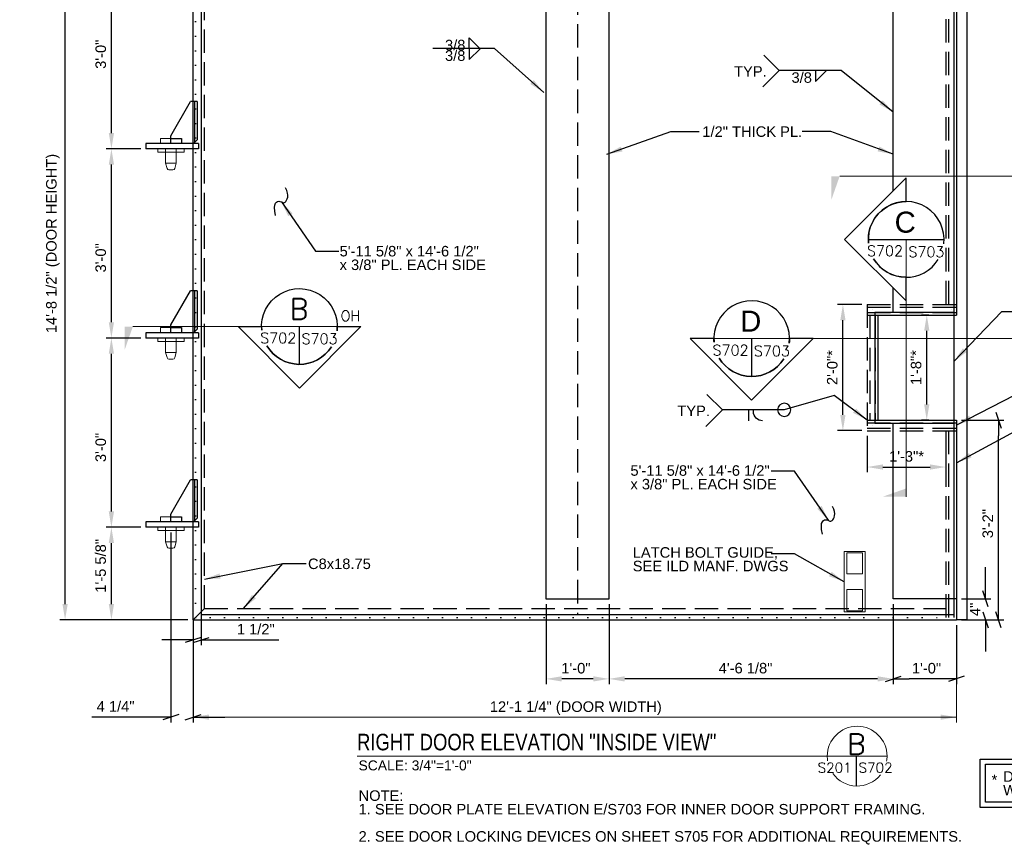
# Model space of a CAD drawing. Header units: inches. Extents: x 550 to 1010, y -290 to 19.
# Tile 1 of 5: x 550 to 737, y -288 to -131. Entities that reach past the tile are written whole.
import ezdxf
from ezdxf.enums import TextEntityAlignment as Align

# ---------------------------------------------------------------- set-up
doc = ezdxf.new("R2010")
doc.units = ezdxf.units.IN
doc.header["$LTSCALE"] = 10
doc.header["$MEASUREMENT"] = 0
doc.linetypes.add('DGN Style 1', pattern=[0.267013, 0.000444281, -0.266568])
doc.linetypes.add('DGN Style 3', pattern=[0.621993, 0.444281, -0.177712])
for name, color, linetype, lineweight in [('G-ANN-TTLB', 7, 'Continuous', 0), ('G-ANNO-DIM', 1, 'Continuous', 0), ('G-ANNO-TEXT', 7, 'Continuous', 30), ('S-FSTN-MISC', 12, 'Continuous', 13), ('S-STIF-TRAN', 3, 'Continuous', 30), ('S-WALL-SHEA', 98, 'Continuous', 30)]:
    doc.layers.add(name, color=color, linetype=linetype, lineweight=lineweight)
doc.styles.add("1 1 2 1'-0", font='arial.ttf', dxfattribs={"height": 1})
doc.styles.add("3 4 1'-0", font='arial.ttf', dxfattribs={"height": 2})
doc.styles.get("Standard").update_dxf_attribs({"font": 'txt.shx'})
doc.styles.add('SUBTITLE 4.7625', font='romans.shx', dxfattribs={"width": 0.8, "height": 187.5})
doc.styles.add('TITLE20', font='simplex.shx', dxfattribs={"height": 5000})
doc.dimstyles.new("3 4 1'-0", dxfattribs={"dimtxt": 2, "dimasz": 3, "dimexe": 1, "dimexo": 1, "dimgap": 1, "dimtad": 1, "dimdec": 4, "dimzin": 15, "dimdsep": 46, "dimlunit": 4, "dimtxsty": "3 4 1'-0", "dimblk": '_Oblique_0.3', "dimcen": 0.09, "dimadec": 4, "dimazin": 3, "dimtfac": 1, "dimtdec": 4, "dimtofl": 0, "dimtmove": 0, "dimatfit": 3, "dimfxl": 1, "dimfrac": 2, "dimtolj": 1, "dimtzin": 15, "dimarcsym": 0})

# ---------------------------------------------------------------- blocks, each defined once
blk = doc.blocks.new('*D17')
at = {"layer": 'Defpoints', "color": 0, "lineweight": 0, "transparency": 16777216}
for p in [(650.08, -240.95), (662.08, -240.95), (650.08, -256.18)]:
    blk.add_point(p, dxfattribs=at)
at = {"layer": 'G-ANNO-DIM', "color": 0, "lineweight": -2, "transparency": 16777216}
for p, q in [((650.08, -241.95), (650.08, -257.18)), ((662.08, -241.95), (662.08, -257.18)), ((659.08, -256.18), (653.08, -256.18))]:
    blk.add_line(p, q, dxfattribs=at)
at = {"layer": 'G-ANNO-DIM', "color": 0, "lineweight": 0, "transparency": 16777216}
for points in [[(653.08, -255.68), (653.08, -256.68), (650.08, -256.18)], [(659.08, -255.68), (659.08, -256.68), (662.08, -256.18)]]:
    blk.add_solid(points, dxfattribs=at)
at = {"layer": 'G-ANNO-DIM', "color": 0, "transparency": 16777216, "insert": (655.77, -254.16), "char_height": 2, "attachment_point": 5, "style": "3 4 1'-0"}
blk.add_mtext('\\A1;1\'-0"', dxfattribs=at)
blk = doc.blocks.new('*D18')
at = {"layer": 'Defpoints', "color": 0, "lineweight": 0, "transparency": 16777216}
for p in [(662.08, -240.95), (716.18, -240.95), (662.08, -256.18)]:
    blk.add_point(p, dxfattribs=at)
at = {"layer": 'G-ANNO-DIM', "color": 0, "lineweight": -2, "transparency": 16777216}
for p, q in [((662.08, -241.95), (662.08, -257.18)), ((716.18, -241.95), (716.18, -257.18)), ((713.18, -256.18), (665.08, -256.18))]:
    blk.add_line(p, q, dxfattribs=at)
at = {"layer": 'G-ANNO-DIM', "color": 0, "lineweight": 0, "transparency": 16777216}
for points in [[(665.08, -255.68), (665.08, -256.68), (662.08, -256.18)], [(713.18, -255.68), (713.18, -256.68), (716.18, -256.18)]]:
    blk.add_solid(points, dxfattribs=at)
at = {"layer": 'G-ANNO-DIM', "color": 0, "transparency": 16777216, "insert": (688.06, -254.15), "char_height": 2, "attachment_point": 5, "style": "3 4 1'-0"}
blk.add_mtext('\\A1;4\'-6 1/8"', dxfattribs=at)
blk = doc.blocks.new('_Oblique_0.3')
at = {"color": 0, "linetype": 'ByBlock', "lineweight": -2}
for p, q in [((0, 0), (-1, 0)), ((0.5, 0.167), (-0.5, -0.167))]:
    blk.add_line(p, q, dxfattribs=at)
blk = doc.blocks.new('*D19')
at = {"layer": 'Defpoints', "color": 0, "lineweight": 0, "transparency": 16777216}
for p in [(716.18, -240.95), (728.18, -244.95), (716.18, -256.18)]:
    blk.add_point(p, dxfattribs=at)
at = {"layer": 'G-ANNO-DIM', "color": 0, "lineweight": -2, "transparency": 16777216}
for p, q in [((716.18, -241.95), (716.18, -257.18)), ((728.18, -245.95), (728.18, -257.18)), ((725.18, -256.18), (719.18, -256.18))]:
    blk.add_line(p, q, dxfattribs=at)
at = {"layer": 'G-ANNO-DIM', "color": 0, "lineweight": -2, "transparency": 16777216, "xscale": 3, "yscale": 3, "zscale": 3, "rotation": 180}
blk.add_blockref('_Oblique_0.3', (716.18, -256.18), dxfattribs=at)
at = {"layer": 'G-ANNO-DIM', "color": 0, "lineweight": -2, "transparency": 16777216, "xscale": 3, "yscale": 3, "zscale": 3}
blk.add_blockref('_Oblique_0.3', (728.18, -256.18), dxfattribs=at)
at = {"layer": 'G-ANNO-DIM', "color": 0, "transparency": 16777216, "insert": (722.5, -254.16), "char_height": 2, "attachment_point": 5, "style": "3 4 1'-0"}
blk.add_mtext('\\A1;1\'-0"', dxfattribs=at)
blk = doc.blocks.new('*D23')
at = {"layer": 'Defpoints', "color": 0, "lineweight": 0, "transparency": 16777216}
for p in [(567.36, -227.33), (573.93, -227.33), (582.31, -244.95)]:
    blk.add_point(p, dxfattribs=at)
at = {"layer": 'G-ANNO-DIM', "color": 0, "lineweight": -2, "transparency": 16777216}
for p, q in [((572.93, -227.33), (566.36, -227.33)), ((567.36, -241.95), (567.36, -230.33)), ((581.31, -244.95), (566.36, -244.95))]:
    blk.add_line(p, q, dxfattribs=at)
at = {"layer": 'G-ANNO-DIM', "color": 0, "lineweight": 0, "transparency": 16777216}
for points in [[(566.86, -230.33), (567.86, -230.33), (567.36, -227.33)], [(566.86, -241.95), (567.86, -241.95), (567.36, -244.95)]]:
    blk.add_solid(points, dxfattribs=at)
at = {"layer": 'G-ANNO-DIM', "color": 0, "transparency": 16777216, "insert": (565.32, -234.67), "char_height": 2, "attachment_point": 5, "rotation": 90, "style": "3 4 1'-0"}
blk.add_mtext('\\A1;1\'-5 5/8"', dxfattribs=at)
blk = doc.blocks.new('*D24')
at = {"layer": 'Defpoints', "color": 0, "lineweight": 0, "transparency": 16777216}
for p in [(567.36, -191.33), (573.93, -191.33), (573.93, -227.33)]:
    blk.add_point(p, dxfattribs=at)
at = {"layer": 'G-ANNO-DIM', "color": 0, "lineweight": -2, "transparency": 16777216}
for p, q in [((572.93, -191.33), (566.36, -191.33)), ((567.36, -224.33), (567.36, -194.33)), ((572.93, -227.33), (566.36, -227.33))]:
    blk.add_line(p, q, dxfattribs=at)
at = {"layer": 'G-ANNO-DIM', "color": 0, "lineweight": 0, "transparency": 16777216}
for points in [[(566.86, -194.33), (567.86, -194.33), (567.36, -191.33)], [(566.86, -224.33), (567.86, -224.33), (567.36, -227.33)]]:
    blk.add_solid(points, dxfattribs=at)
at = {"layer": 'G-ANNO-DIM', "color": 0, "transparency": 16777216, "insert": (565.34, -212.15), "char_height": 2, "attachment_point": 5, "rotation": 90, "style": "3 4 1'-0"}
blk.add_mtext('\\A1;3\'-0"', dxfattribs=at)
blk = doc.blocks.new('*D25')
at = {"layer": 'Defpoints', "color": 0, "lineweight": 0, "transparency": 16777216}
for p in [(567.36, -155.33), (573.93, -155.33), (573.93, -191.33)]:
    blk.add_point(p, dxfattribs=at)
at = {"layer": 'G-ANNO-DIM', "color": 0, "lineweight": -2, "transparency": 16777216}
for p, q in [((572.93, -155.33), (566.36, -155.33)), ((567.36, -188.33), (567.36, -158.33)), ((572.93, -191.33), (566.36, -191.33))]:
    blk.add_line(p, q, dxfattribs=at)
at = {"layer": 'G-ANNO-DIM', "color": 0, "lineweight": 0, "transparency": 16777216}
for points in [[(566.86, -158.33), (567.86, -158.33), (567.36, -155.33)], [(566.86, -188.33), (567.86, -188.33), (567.36, -191.33)]]:
    blk.add_solid(points, dxfattribs=at)
at = {"layer": 'G-ANNO-DIM', "color": 0, "transparency": 16777216, "insert": (565.34, -176.07), "char_height": 2, "attachment_point": 5, "rotation": 90, "style": "3 4 1'-0"}
blk.add_mtext('\\A1;3\'-0"', dxfattribs=at)
blk = doc.blocks.new('*D26')
at = {"layer": 'Defpoints', "color": 0, "lineweight": 0, "transparency": 16777216}
for p in [(728.18, -240.95), (733.75, -240.95), (728.18, -244.95)]:
    blk.add_point(p, dxfattribs=at)
at = {"layer": 'G-ANNO-DIM', "color": 0, "lineweight": -2, "transparency": 16777216}
for p, q in [((733.75, -237.95), (733.75, -234.95)), ((729.18, -240.95), (734.75, -240.95)), ((729.18, -244.95), (734.75, -244.95)), ((733.75, -247.95), (733.75, -250.95))]:
    blk.add_line(p, q, dxfattribs=at)
at = {"layer": 'G-ANNO-DIM', "color": 0, "lineweight": -2, "transparency": 16777216, "xscale": 3, "yscale": 3, "zscale": 3}
for p, rotation in [((733.75, -240.95), 270), ((733.75, -244.95), 90)]:
    blk.add_blockref('_Oblique_0.3', p, dxfattribs=dict(at, rotation=rotation))
at = {"layer": 'G-ANNO-DIM', "color": 0, "transparency": 16777216, "insert": (731.75, -242.95), "char_height": 2, "attachment_point": 5, "rotation": 90, "style": "3 4 1'-0"}
blk.add_mtext('\\A1;4"', dxfattribs=at)
blk = doc.blocks.new('*D27')
at = {"layer": 'Defpoints', "color": 0, "lineweight": 0, "transparency": 16777216}
for p in [(558.54, -68.45), (582.93, -68.45), (582.93, -244.95)]:
    blk.add_point(p, dxfattribs=at)
at = {"layer": 'G-ANNO-DIM', "color": 0, "lineweight": -2, "transparency": 16777216}
for p, q in [((581.93, -68.45), (557.54, -68.45)), ((558.54, -241.95), (558.54, -71.45)), ((581.93, -244.95), (557.54, -244.95))]:
    blk.add_line(p, q, dxfattribs=at)
at = {"layer": 'G-ANNO-DIM', "color": 0, "lineweight": 0, "transparency": 16777216}
for points in [[(558.04, -71.45), (559.04, -71.45), (558.54, -68.45)], [(558.04, -241.95), (559.04, -241.95), (558.54, -244.95)]]:
    blk.add_solid(points, dxfattribs=at)
at = {"layer": 'G-ANNO-DIM', "color": 0, "transparency": 16777216, "insert": (556.23, -173.34), "char_height": 2, "attachment_point": 5, "rotation": 90, "style": "3 4 1'-0"}
blk.add_mtext('\\A1;14\'-8 1/2" (DOOR HEIGHT)', dxfattribs=at)
blk = doc.blocks.new('all_around')
at = {"layer": 'G-ANNO-TEXT'}
blk.add_circle((0, 0), 0.0625, dxfattribs=at)
blk = doc.blocks.new('*D29')
at = {"layer": 'Defpoints', "color": 0, "lineweight": 0, "transparency": 16777216}
for p in [(728.18, -206.95), (736.19, -206.95), (728.18, -244.95)]:
    blk.add_point(p, dxfattribs=at)
at = {"layer": 'G-ANNO-DIM', "color": 0, "lineweight": -2, "transparency": 16777216}
for p, q in [((729.18, -206.95), (737.19, -206.95)), ((736.19, -241.95), (736.19, -209.95)), ((729.18, -244.95), (737.19, -244.95))]:
    blk.add_line(p, q, dxfattribs=at)
at = {"layer": 'G-ANNO-DIM', "color": 0, "lineweight": -2, "transparency": 16777216, "xscale": 3, "yscale": 3, "zscale": 3}
for p, rotation in [((736.19, -206.95), 90), ((736.19, -244.95), 270)]:
    blk.add_blockref('_Oblique_0.3', p, dxfattribs=dict(at, rotation=rotation))
at = {"layer": 'G-ANNO-DIM', "color": 0, "transparency": 16777216, "insert": (734.17, -226.64), "char_height": 2, "attachment_point": 5, "rotation": 90, "style": "3 4 1'-0"}
blk.add_mtext('\\A1;3\'-2"', dxfattribs=at)
blk = doc.blocks.new('*D34')
at = {"layer": 'Defpoints', "color": 0, "lineweight": 0, "transparency": 16777216}
for p in [(567.36, -119.33), (573.93, -119.33), (573.93, -155.33)]:
    blk.add_point(p, dxfattribs=at)
at = {"layer": 'G-ANNO-DIM', "color": 0, "lineweight": -2, "transparency": 16777216}
for p, q in [((572.93, -119.33), (566.36, -119.33)), ((567.36, -152.33), (567.36, -122.33)), ((572.93, -155.33), (566.36, -155.33))]:
    blk.add_line(p, q, dxfattribs=at)
at = {"layer": 'G-ANNO-DIM', "color": 0, "lineweight": 0, "transparency": 16777216}
for points in [[(566.86, -122.33), (567.86, -122.33), (567.36, -119.33)], [(566.86, -152.33), (567.86, -152.33), (567.36, -155.33)]]:
    blk.add_solid(points, dxfattribs=at)
at = {"layer": 'G-ANNO-DIM', "color": 0, "transparency": 16777216, "insert": (565.34, -137.33), "char_height": 2, "attachment_point": 5, "rotation": 90, "style": "3 4 1'-0"}
blk.add_mtext('\\A1;3\'-0"', dxfattribs=at)
blk = doc.blocks.new('*D43')
at = {"layer": 'Defpoints', "color": 0, "lineweight": 0, "transparency": 16777216}
for p in [(578.68, -227.33), (582.93, -244.95), (578.68, -263.46)]:
    blk.add_point(p, dxfattribs=at)
at = {"layer": 'G-ANNO-DIM', "color": 0, "lineweight": -2, "transparency": 16777216}
for p, q in [((578.68, -228.33), (578.68, -264.46)), ((582.93, -245.95), (582.93, -264.46)), ((575.68, -263.46), (563.64, -263.46)), ((585.93, -263.46), (588.93, -263.46))]:
    blk.add_line(p, q, dxfattribs=at)
at = {"layer": 'G-ANNO-DIM', "color": 0, "lineweight": -2, "transparency": 16777216, "xscale": 3, "yscale": 3, "zscale": 3}
blk.add_blockref('_Oblique_0.3', (578.68, -263.46), dxfattribs=at)
at = {"layer": 'G-ANNO-DIM', "color": 0, "lineweight": -2, "transparency": 16777216, "xscale": 3, "yscale": 3, "zscale": 3, "rotation": 180}
blk.add_blockref('_Oblique_0.3', (582.93, -263.46), dxfattribs=at)
at = {"layer": 'G-ANNO-DIM', "color": 0, "transparency": 16777216, "insert": (568.16, -261.43), "char_height": 2, "attachment_point": 5, "style": "3 4 1'-0"}
blk.add_mtext('\\A1;4 1/4"', dxfattribs=at)
blk = doc.blocks.new('*D45')
at = {"layer": 'Defpoints', "color": 0, "lineweight": 0, "transparency": 16777216}
for p in [(584.45, -242.98), (582.93, -243.95), (584.45, -248.78)]:
    blk.add_point(p, dxfattribs=at)
at = {"layer": 'G-ANNO-DIM', "color": 0, "lineweight": -2, "transparency": 16777216}
for p, q in [((582.93, -244.95), (582.93, -249.78)), ((584.45, -243.98), (584.45, -249.78)), ((579.93, -248.78), (576.93, -248.78)), ((587.45, -248.78), (599.22, -248.78))]:
    blk.add_line(p, q, dxfattribs=at)
at = {"layer": 'G-ANNO-DIM', "color": 0, "lineweight": -2, "transparency": 16777216, "xscale": 3, "yscale": 3, "zscale": 3}
blk.add_blockref('_Oblique_0.3', (582.93, -248.78), dxfattribs=at)
at = {"layer": 'G-ANNO-DIM', "color": 0, "lineweight": -2, "transparency": 16777216, "xscale": 3, "yscale": 3, "zscale": 3, "rotation": 180}
blk.add_blockref('_Oblique_0.3', (584.45, -248.78), dxfattribs=at)
at = {"layer": 'G-ANNO-DIM', "color": 0, "transparency": 16777216, "insert": (594.84, -246.74), "char_height": 2, "attachment_point": 5, "style": "3 4 1'-0"}
blk.add_mtext('\\A1;1 1/2"', dxfattribs=at)
blk = doc.blocks.new('*D54')
at = {"layer": 'Defpoints', "color": 0, "lineweight": 0, "transparency": 16777216}
for p in [(706.59, -184.95), (711.21, -184.95), (711.21, -208.95)]:
    blk.add_point(p, dxfattribs=at)
at = {"layer": 'G-ANNO-DIM', "color": 0, "lineweight": -2, "transparency": 16777216}
for p, q in [((710.21, -184.95), (705.59, -184.95)), ((706.59, -205.95), (706.59, -187.95)), ((710.21, -208.95), (705.59, -208.95))]:
    blk.add_line(p, q, dxfattribs=at)
at = {"layer": 'G-ANNO-DIM', "color": 0, "lineweight": 0, "transparency": 16777216}
for points in [[(706.09, -187.95), (707.09, -187.95), (706.59, -184.95)], [(706.09, -205.95), (707.09, -205.95), (706.59, -208.95)]]:
    blk.add_solid(points, dxfattribs=at)
at = {"layer": 'G-ANNO-DIM', "color": 0, "transparency": 16777216, "insert": (704.57, -196.95), "char_height": 2, "attachment_point": 5, "rotation": 90, "style": "3 4 1'-0"}
blk.add_mtext('\\A1;2\'-0"*', dxfattribs=at)
blk = doc.blocks.new('*D55')
at = {"layer": 'Defpoints', "color": 0, "lineweight": 0, "transparency": 16777216}
for p in [(722.55, -186.95), (723.93, -186.95), (723.93, -206.95)]:
    blk.add_point(p, dxfattribs=at)
at = {"layer": 'G-ANNO-DIM', "color": 0, "lineweight": -2, "transparency": 16777216}
for p, q in [((722.93, -186.95), (721.55, -186.95)), ((722.55, -203.95), (722.55, -189.95)), ((722.93, -206.95), (721.55, -206.95))]:
    blk.add_line(p, q, dxfattribs=at)
at = {"layer": 'G-ANNO-DIM', "color": 0, "lineweight": 0, "transparency": 16777216}
for points in [[(722.05, -189.95), (723.05, -189.95), (722.55, -186.95)], [(722.05, -203.95), (723.05, -203.95), (722.55, -206.95)]]:
    blk.add_solid(points, dxfattribs=at)
at = {"layer": 'G-ANNO-DIM', "color": 0, "transparency": 16777216, "insert": (720.53, -196.95), "char_height": 2, "attachment_point": 5, "rotation": 90, "style": "3 4 1'-0"}
blk.add_mtext('\\A1;1\'-8"*', dxfattribs=at)
blk = doc.blocks.new('*D56')
at = {"layer": 'Defpoints', "color": 0, "lineweight": 0, "transparency": 16777216}
for p in [(711.21, -208.95), (726.18, -208.95), (726.18, -215.87)]:
    blk.add_point(p, dxfattribs=at)
at = {"layer": 'G-ANNO-DIM', "color": 0, "lineweight": -2, "transparency": 16777216}
for p, q in [((711.21, -209.95), (711.21, -216.87)), ((726.18, -209.95), (726.18, -216.87)), ((714.21, -215.87), (723.18, -215.87))]:
    blk.add_line(p, q, dxfattribs=at)
at = {"layer": 'G-ANNO-DIM', "color": 0, "lineweight": 0, "transparency": 16777216}
for points in [[(714.21, -215.37), (714.21, -216.37), (711.21, -215.87)], [(723.18, -215.37), (723.18, -216.37), (726.18, -215.87)]]:
    blk.add_solid(points, dxfattribs=at)
at = {"layer": 'G-ANNO-DIM', "color": 0, "transparency": 16777216, "insert": (718.7, -213.85), "char_height": 2, "attachment_point": 5, "style": "3 4 1'-0"}
blk.add_mtext('\\A1;1\'-3"*', dxfattribs=at)

msp = doc.modelspace()

# ---------------------------------------------------------------- linework, layer by layer
at = {"layer": 'G-ANN-TTLB', "color": 7, "linetype": 'Continuous', "lineweight": 13}
msp.add_line((614.14097, -270.88618, -3.51967), (714.98741, -270.88618, -3.51967), dxfattribs=at)
at = {"layer": 'G-ANN-TTLB', "color": 7, "linetype": 'Continuous', "lineweight": 0}
for radius, start, end in [(5.68325, 0, 180), (5.68426, 180, 188.8691645), (5.68426, 350.56955, 0), (5.68426, 215.7518704, 321.0245309)]:
    msp.add_arc((709.30417, -270.88618, -3.51967), radius, start, end, dxfattribs=at)
at = {"layer": 'G-ANNO-DIM'}
for p, q in [((582.93367, -245.9527), (582.93367, -264.46127)), ((728.18367, -245.9527), (728.18367, -264.46127)), ((728.18367, -263.46127), (582.93367, -263.46127))]:
    msp.add_line(p, q, dxfattribs=at)
msp.add_solid([(585.93367, -263.96127), (582.93367, -263.46127), (585.93367, -262.96127)], dxfattribs=at)
at = {"layer": 'G-ANNO-DIM', "extrusion": (0, 0, -1)}
msp.add_solid([(-725.18367, -262.96127), (-728.18367, -263.46127), (-725.18367, -263.96127)], dxfattribs=at)
at = {"layer": 'G-ANNO-TEXT'}
for p, q in [((582.93367, -244.9527), (582.93367, -68.4527)), ((728.18367, -68.4527), (728.18367, -185.9527)), ((635.43189, -134.19643), (637.53937, -136.26508)), ((635.43189, -136.26135), (635.43189, -134.19643)), ((635.43189, -138.33374), (637.53937, -136.26508)), ((635.43189, -136.26882), (635.43189, -138.33374)), ((694.46046, -140.40593), (691.52745, -137.47291)), ((694.46046, -140.40593), (691.31831, -143.54808)), ((701.38266, -142.5033), (703.49013, -140.43464)), ((701.38266, -140.43837), (701.38266, -142.5033)), ((582.93367, -154.3277), (578.93367, -154.3277)), ((583.22656, -154.3277), (578.93367, -154.3277)), ((711.42888, -172.56135), (725.83885, -172.56135)), ((711.21117, -186.9527), (728.18367, -186.9527)), ((713.21117, -186.9527), (713.21117, -206.9527)), ((727.70117, -186.3902), (727.70117, -207.71296)), ((603.14876, -196.33416), (603.14876, -189.1299)), ((582.93367, -190.3277), (578.93367, -190.3277)), ((583.22656, -190.3277), (578.93367, -190.3277)), ((689.2323, -198.64505), (689.2323, -191.44079)), ((683.65135, -204.99428), (680.71834, -202.06127)), ((683.65135, -204.99428), (680.5092, -208.13643)), ((688.63337, -204.99428), (688.63337, -207.05921)), ((689.56463, -205.30921), (689.56463, -204.99428)), ((711.21117, -206.9527), (728.18367, -206.9527)), ((728.18367, -208.9527), (728.18367, -244.9527)), ((582.93367, -226.3277), (578.93367, -226.3277)), ((583.22656, -226.3277), (578.93367, -226.3277)), ((725.55867, -240.9527), (723.55867, -240.9527)), ((582.93367, -244.9527), (585.09367, -242.7927)), ((582.93367, -244.9527), (585.09367, -242.7927)), ((582.93367, -244.9527), (585.09367, -242.7927)), ((582.93367, -244.9527), (728.18367, -244.9527)), ((709.12908, -270.88618, 3.5197), (709.12908, -276.56774, 3.5197))]:
    msp.add_line(p, q, dxfattribs=at)
at = {"layer": 'G-ANNO-TEXT', "linetype": 'DGN Style 1'}
for q in [(583.37267, -68.8917), (726.18367, -244.5137)]:
    msp.add_line((583.37267, -244.5137), q, dxfattribs=at)
at = {"layer": 'G-ANNO-TEXT', "linetype": 'DGN Style 3'}
for p, q in [((726.18367, -68.4527), (726.18367, -184.9527)), ((726.68367, -68.4527), (726.68367, -184.9527)), ((727.68367, -68.4527), (727.68367, -184.9527)), ((585.09367, -242.7927), (585.09367, -70.6127)), ((656.07617, -69.4252), (656.07617, -243.9802)), ((711.21117, -184.9527), (711.21117, -208.9527)), ((711.21117, -184.9527), (728.18367, -184.9527)), ((711.21117, -185.4527), (728.18367, -185.4527)), ((711.21117, -186.4527), (728.18367, -186.4527)), ((711.71117, -186.9527), (711.71117, -206.9527)), ((712.71117, -186.9527), (712.71117, -206.9527)), ((711.21117, -207.4527), (728.18367, -207.4527)), ((711.21117, -208.4527), (728.18367, -208.4527)), ((711.21117, -208.9527), (728.18367, -208.9527)), ((726.18367, -208.9527), (726.18367, -244.9527)), ((726.68367, -208.9527), (726.68367, -244.9527)), ((727.68367, -208.9527), (727.68367, -244.9527)), ((585.09367, -242.7927), (726.18367, -242.7927))]:
    msp.add_line(p, q, dxfattribs=at)
at = {"layer": 'G-ANNO-TEXT', "color": 7, "linetype": 'Continuous', "lineweight": 0}
for p, q in [((805.92256, -160.53203), (705.97398, -160.53203)), ((718.63387, -172.56135), (718.63387, -221.53435)), ((610.35303, -189.1299), (571.45044, -189.1299)), ((682.02804, -191.44079), (792.68638, -191.44079))]:
    msp.add_line(p, q, dxfattribs=at)
at = {"layer": 'G-ANNO-TEXT', "flags": 128}
for points in [[(728.18367, -68.4527), (730.18367, -68.4527), (730.18367, -244.9527), (728.18367, -244.9527)], [(716.18367, -163.29932), (716.18367, -75.4527), (728.18367, -75.4527), (728.18367, -186.9527)], [(716.18367, -186.3902), (716.18367, -181.80163)], [(712.21117, -185.9527), (712.21117, -185.9527)], [(727.26367, -185.9527), (727.26367, -185.9527)], [(712.21117, -207.9527), (712.21117, -207.9527)], [(728.18367, -206.9527), (728.18367, -240.9527), (716.18367, -240.9527), (716.18367, -207.5152)], [(727.26367, -207.9527), (727.26367, -207.9527)]]:
    msp.add_lwpolyline(points, dxfattribs=at)
at = {"layer": 'G-ANNO-TEXT', "linetype": 'DGN Style 3', "flags": 128}
for points in [[(578.68367, -153.3277), (580.68367, -153.3277), (580.68367, -154.3277), (578.68367, -154.3277)], [(578.68367, -189.3277), (580.68367, -189.3277), (580.68367, -190.3277), (578.68367, -190.3277)], [(578.68367, -225.3277), (580.68367, -225.3277), (580.68367, -226.3277), (578.68367, -226.3277)]]:
    msp.add_lwpolyline(points, dxfattribs=at)
at = {"layer": 'G-ANNO-TEXT', "elevation": 0, "flags": 128}
for points in [[(718.63387, -165.35637), (718.63387, -160.85139), (706.92392, -172.55047), (718.63387, -184.24956), (718.63387, -179.76634, -0.264415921), (712.44225, -176.24588, -0.264415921)], [(711.4615, -173.24618, -0.442377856), (718.63387, -165.35637)]]:
    msp.add_lwpolyline(points, format="xyb", dxfattribs=at)
at = {"layer": 'G-ANNO-TEXT', "flags": 128}
for points in [[(610.35303, -189.1299), (614.85755, -189.1299), (603.15964, -200.83868), (591.46173, -189.1299), (595.9445, -189.1299, 0.0238051), (595.97712, -189.81473, 0.0238051)], [(610.30313, -189.97631, 0.029448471), (610.35303, -189.1299)], [(596.95799, -192.81443, 0.559874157), (609.24047, -192.97601)], [(682.02804, -191.44079), (677.52351, -191.44079), (689.22142, -203.14957), (700.91934, -191.44079), (696.43656, -191.44079, -0.029448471), (696.38667, -192.2872, -0.029448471)], [(682.06066, -192.12561, -0.0238051), (682.02804, -191.44079)], [(695.324, -195.2869, -0.559874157), (683.04153, -195.12531)]]:
    msp.add_lwpolyline(points, format="xyb", dxfattribs=at)
at = {"layer": 'G-ANNO-TEXT'}
for centre, radius, start, end in [((718.63387, -172.56135), 7.20499, 353.2535354, 185.4541497), ((718.63387, -172.56135), 7.20499, 210.7561873, 327.736563), ((689.2323, -191.44079), 7.20426, 353.2528576, 185.4546968), ((689.2323, -191.44079), 7.20426, 210.7595972, 327.7329456)]:
    msp.add_arc(centre, radius, start, end, dxfattribs=at)
at = {"layer": 'G-ANNO-TEXT', "extrusion": (0, 0, -1)}
for centre, radius, start, end in [((-603.14876, -189.1299), 7.20426, 354.5453032, 186.7471424), ((-603.14876, -189.1299), 7.20426, 212.2670544, 329.2404028), ((-691.31463, -205.30921), 1.75, 270, 0)]:
    msp.add_arc(centre, radius, start, end, dxfattribs=at)
at = {"layer": 'G-ANNO-TEXT'}
for points in [[(598.61396, -168.03592), (597.95263, -165.45902), (599.85187, -165.02155), (600.17726, -166.16475), (601.36309, -164.16115), (600.47868, -162.76435)], [(702.71601, -228.63144), (702.05468, -226.05455), (703.95393, -225.61707), (704.27931, -226.76028), (705.46514, -224.75667), (704.58073, -223.35988)]]:
    msp.add_open_spline(points, degree=3, dxfattribs=at)
at = {"layer": 'G-ANNO-TEXT', "color": 7, "linetype": 'Continuous', "lineweight": 13, "extrusion": (0, 0, -1)}
for points in [[(-704.38401, -160.53203), (-704.38401, -165.04824), (-705.97398, -160.53203)], [(-569.86048, -189.1299), (-569.86048, -193.64611), (-571.45044, -189.1299)]]:
    msp.add_solid(points, dxfattribs=at)
at = {"layer": 'G-ANNO-TEXT', "color": 7, "linetype": 'Continuous', "lineweight": 13}
msp.add_solid([(718.63387, -221.53435), (714.1172, -221.53435), (718.63387, -219.94423)], dxfattribs=at)
at = {"layer": 'G-ANNO-TEXT'}
for points in [[(662.07617, -75.4527), (650.07617, -75.4527), (650.07617, -240.9527), (662.07617, -240.9527)], [(732.69822, -271.4249), (773.0181, -271.4249), (773.0181, -280.63786), (732.69822, -280.63786)], [(733.69822, -272.4249), (772.0181, -272.4249), (772.0181, -279.63786), (733.69822, -279.63786)]]:
    msp.add_3dface(points, dxfattribs=at)
at = {"layer": 'S-FSTN-MISC'}
for p, q in [((579.68367, -155.3277), (579.68367, -158.0777)), ((577.68367, -158.0777), (579.68367, -158.0777)), ((577.68367, -158.0777), (577.94413, -159.04976)), ((579.68367, -158.0777), (579.4232, -159.04976)), ((578.30635, -159.3277), (579.06098, -159.3277)), ((579.68367, -191.3277), (579.68367, -194.0777)), ((577.68367, -194.0777), (579.68367, -194.0777)), ((577.68367, -194.0777), (577.94413, -195.04976)), ((579.68367, -194.0777), (579.4232, -195.04976)), ((578.30635, -195.3277), (579.06098, -195.3277)), ((579.68367, -227.3277), (579.68367, -230.0777)), ((577.68367, -230.0777), (579.68367, -230.0777)), ((577.68367, -230.0777), (577.94413, -231.04976)), ((579.68367, -230.0777), (579.4232, -231.04976)), ((578.30635, -231.3277), (579.06098, -231.3277))]:
    msp.add_line(p, q, dxfattribs=at)
at = {"layer": 'S-FSTN-MISC', "flags": 128}
for points in [[(578.68367, -153.3277), (576.68367, -153.3277), (576.68367, -154.3277), (578.68367, -154.3277)], [(579.68367, -155.3277), (577.68367, -155.3277), (577.68367, -158.0777)], [(578.68367, -189.3277), (576.68367, -189.3277), (576.68367, -190.3277), (578.68367, -190.3277)], [(579.68367, -191.3277), (577.68367, -191.3277), (577.68367, -194.0777)], [(578.68367, -225.3277), (576.68367, -225.3277), (576.68367, -226.3277), (578.68367, -226.3277)], [(579.68367, -227.3277), (577.68367, -227.3277), (577.68367, -230.0777)]]:
    msp.add_lwpolyline(points, dxfattribs=at)
at = {"layer": 'S-FSTN-MISC'}
for centre, start, end in [((578.30635, -158.9527), 195, 270), ((579.06098, -158.9527), 270, 345), ((578.30635, -194.9527), 195, 270), ((579.06098, -194.9527), 270, 345), ((578.30635, -230.9527), 195, 270), ((579.06098, -230.9527), 270, 345)]:
    msp.add_arc(centre, 0.375, start, end, dxfattribs=at)
for points in [[(576.18367, -155.3277), (581.18367, -155.3277), (581.18367, -155.9527), (576.18367, -155.9527)], [(576.18367, -191.3277), (581.18367, -191.3277), (581.18367, -191.9527), (576.18367, -191.9527)], [(576.18367, -227.3277), (581.18367, -227.3277), (581.18367, -227.9527), (576.18367, -227.9527)], [(706.80867, -231.9527), (710.80867, -231.9527), (710.80867, -243.4527), (706.80867, -243.4527)], [(707.30867, -232.2027), (710.30867, -232.2027), (710.30867, -236.2027), (707.30867, -236.2027)], [(707.30867, -239.2027), (710.30867, -239.2027), (710.30867, -243.2027), (707.30867, -243.2027)]]:
    msp.add_3dface(points, dxfattribs=at)
at = {"layer": 'S-STIF-TRAN'}
for p, q in [((578.68367, -152.8277), (582.43367, -146.3277)), ((583.68367, -146.3277), (582.43367, -146.3277)), ((583.18367, -146.3277), (583.18367, -154.12059)), ((583.68367, -146.3277), (583.68367, -153.62059)), ((578.68367, -154.3277), (578.68367, -152.8277)), ((582.97656, -154.3277), (583.68367, -153.62059)), ((583.93367, -154.3277), (573.93367, -154.3277)), ((573.93367, -154.3277), (573.93367, -155.3277)), ((583.93367, -155.3277), (573.93367, -155.3277)), ((583.93367, -154.3277), (583.93367, -155.3277)), ((578.68367, -188.8277), (582.43367, -182.3277)), ((583.68367, -182.3277), (582.43367, -182.3277)), ((583.18367, -182.3277), (583.18367, -190.12059)), ((583.68367, -182.3277), (583.68367, -189.62059)), ((578.68367, -190.3277), (578.68367, -188.8277)), ((583.93367, -190.3277), (573.93367, -190.3277)), ((573.93367, -190.3277), (573.93367, -191.3277)), ((582.97656, -190.3277), (583.68367, -189.62059)), ((583.93367, -190.3277), (583.93367, -191.3277)), ((583.93367, -191.3277), (573.93367, -191.3277)), ((578.68367, -224.8277), (582.43367, -218.3277)), ((583.68367, -218.3277), (582.43367, -218.3277)), ((583.18367, -218.3277), (583.18367, -226.12059)), ((583.68367, -218.3277), (583.68367, -225.62059)), ((578.68367, -226.3277), (578.68367, -224.8277)), ((583.93367, -226.3277), (573.93367, -226.3277)), ((573.93367, -226.3277), (573.93367, -227.3277)), ((582.97656, -226.3277), (583.68367, -225.62059)), ((583.93367, -226.3277), (583.93367, -227.3277)), ((583.93367, -227.3277), (573.93367, -227.3277))]:
    msp.add_line(p, q, dxfattribs=at)
at = {"layer": 'S-WALL-SHEA'}
for p, q in [((584.45117, -69.4252), (584.45117, -243.9802)), ((727.70117, -69.4252), (727.70117, -186.3902)), ((712.64867, -186.3902), (727.70117, -186.3902)), ((712.64867, -186.3902), (712.64867, -207.5152)), ((712.64867, -207.5152), (727.70117, -207.5152)), ((727.70117, -207.5152), (727.70117, -243.9802)), ((727.70117, -243.9802), (584.45117, -243.9802))]:
    msp.add_line(p, q, dxfattribs=at)

# ---------------------------------------------------------------- block references
at = {"layer": 'G-ANNO-TEXT', "extrusion": (0, 0, -1), "xscale": 20, "yscale": 20, "zscale": 20}
msp.add_blockref('all_around', (-695.42103, -204.99428), dxfattribs=at)

# ---------------------------------------------------------------- texts
at = {"layer": 'G-ANN-TTLB', "color": 7, "linetype": 'Continuous', "lineweight": 0, "style": 'TITLE20'}
msp.add_text('B', height=3.93701, dxfattribs=at).set_placement((709.12908, -268.58551, -3.51967), align=Align.MIDDLE_CENTER)
for s, p in [('S201', (705.02425, -274.02223, -3.51967)), ('S702', (712.81039, -274.02223, -3.51967))]:
    msp.add_text(s, height=1.889764, dxfattribs=at).set_placement(p, align=Align.CENTER)
at = {"layer": 'G-ANN-TTLB', "color": 7, "linetype": 'Continuous', "lineweight": 13, "insert": (614.10568, -269.82059, -3.51967), "char_height": 3.1496063, "attachment_point": 7, "line_spacing_factor": 0.72, "style": 'SUBTITLE 4.7625'}
msp.add_mtext('\\fArial|b0|i0|c00|p39;RIGHT DOOR ELEVATION "INSIDE VIEW"', dxfattribs=at)
at = {"layer": 'G-ANN-TTLB', "color": 7, "linetype": 'Continuous', "lineweight": 0, "insert": (625.15957, -273.61825, -3.51967), "char_height": 1.8897638, "attachment_point": 8, "line_spacing_factor": 0.72}
msp.add_mtext('\\fArial|b0|i0|c00|p39;SCALE: 3/4"=1\'-0"', dxfattribs=at)
at = {"layer": 'G-ANNO-DIM', "color": 7, "linetype": 'Continuous', "style": "3 4 1'-0"}
msp.add_text('12\'-1 1/4" (DOOR WIDTH)', height=2, dxfattribs=at).set_placement((655.7496, -261.46127), align=Align.MIDDLE_CENTER)
at = {"layer": 'G-ANNO-TEXT', "color": 7, "linetype": 'Continuous', "lineweight": 0, "style": 'TITLE20'}
for s, p in [('S702', (714.60225, -175.74586)), ('S703', (722.47375, -175.90745)), ('OH', (612.86782, -188.09446)), ('S702', (599.11714, -192.31441)), ('S703', (606.98864, -192.476)), ('S702', (685.20068, -194.6253)), ('S703', (693.07218, -194.78688))]:
    msp.add_text(s, height=1.9998, dxfattribs=at).set_placement(p, align=Align.CENTER)
msp.add_text('B', height=3.9996, dxfattribs=at).set_placement((603.03948, -185.80341), align=Align.MIDDLE_CENTER)
at = {"layer": 'G-ANNO-TEXT', "color": 7, "char_height": 2, "style": "3 4 1'-0"}
for s, insert, attachment_point, line_spacing_factor in [('3/8', (630.8573, -136.60762), 7, 0.6), ('3/8', (630.8573, -136.58921), 1, 0.6), ('TYP.', (692.08721, -139.60105), 3, 0.6), ('3/8', (696.80807, -140.75877), 1, 0.6), ('1/2" THICK PL.', (679.83372, -151.04571), 1, 0.6), ('TYP.', (681.2781, -204.1894), 3, 0.6), ('C8x18.75', (616.73849, -233.28366), 3, 0.6), ('*  ', (734.89174, -274.39019), 1, 0.6), ('DENOTES VERIFICATION\\PW/ ILD MANUFACTURER', (737.07862, -273.755), 1, 0.776524)]:
    msp.add_mtext(s, dxfattribs=dict(at, insert=insert, attachment_point=attachment_point, line_spacing_factor=line_spacing_factor))
at = {"layer": 'G-ANNO-TEXT', "color": 7, "linetype": 'Continuous', "lineweight": 0}
for s, insert, char_height, attachment_point, line_spacing_factor, style in [('\\fArial|b0|i0|c00|p39;C', (718.44438, -169.30465), 4, 5, 0.72, 'TITLE20'), ('5\'-11 5/8" x 14\'-6 1/2"\\Px 3/8" PL. EACH SIDE', (610.79714, -173.79565), 2, 1, 0.776524, "1 1 2 1'-0"), ('\\fArial|b0|i0|c00|p39;D', (689.04283, -188.1143), 3.9996, 5, 0.72, 'TITLE20'), ('5\'-11 5/8" x 14\'-6 1/2"\\Px 3/8" PL. EACH SIDE', (666.14935, -215.5331), 2, 1, 0.776524, "1 1 2 1'-0"), ('LATCH BOLT GUIDE,\\PSEE ILD MANF. DWGS', (666.59035, -231.12008), 2, 1, 0.776524, "1 1 2 1'-0"), ('NOTE: \\P1. SEE DOOR PLATE ELEVATION E/S703 FOR INNER DOOR SUPPORT FRAMING.\\P\\P2. SEE DOOR LOCKING DEVICES ON SHEET S705 FOR ADDITIONAL REQUIREMENTS.', (614.40652, -277.38821), 2, 1, 0.776524, "1 1 2 1'-0")]:
    msp.add_mtext(s, dxfattribs=dict(at, insert=insert, char_height=char_height, attachment_point=attachment_point, line_spacing_factor=line_spacing_factor, style=style))

# ---------------------------------------------------------------- dimensions: what is measured, and where the dimension line sits
at = {"layer": 'G-ANNO-DIM'}
dim = msp.add_linear_dim(base=(558.53878, -68.4527), p1=(582.93367, -244.9527), p2=(582.93367, -68.4527), angle=90, text='<> (DOOR HEIGHT)', dimstyle="3 4 1'-0", dxfattribs=at)
dim.commit()
dim.dimension.update_dxf_attribs({"geometry": '*D27', "text_midpoint": (558.53878, -173.33731), "dimtype": 160})
dim = msp.add_linear_dim(base=(567.35855, -119.3277), p1=(573.93367, -155.3277), p2=(573.93367, -119.3277), angle=90, dimstyle="3 4 1'-0", dxfattribs=at)
dim.commit()
dim.dimension.update_dxf_attribs({"geometry": '*D34', "text_midpoint": (565.33673, -137.3277)})
for base, p1, p2, angle, picture, middle in [((567.35855, -155.3277), (573.93367, -191.3277), (573.93367, -155.3277), 90, '*D25', (567.35855, -176.07431)), ((567.35855, -191.3277), (573.93367, -227.3277), (573.93367, -191.3277), 90, '*D24', (567.35855, -212.1535)), ((736.19054, -206.9527), (728.18367, -244.9527), (728.18367, -206.9527), 90, '*D29', (736.19054, -226.64136)), ((567.35855, -227.3277), (582.30849, -244.9527), (573.93367, -227.3277), 90, '*D23', (567.35855, -234.66722)), ((578.68367, -263.46127), (582.93367, -244.9527), (578.68367, -227.3277), 180, '*D43', (568.16388, -263.46127)), ((733.74889, -240.9527), (728.18367, -244.9527), (728.18367, -240.9527), 90, '*D26', (733.74889, -242.9527)), ((650.07617, -256.17996), (662.07617, -240.9527), (650.07617, -240.9527), 180, '*D17', (655.77148, -256.17996)), ((662.07617, -256.17996), (716.18367, -240.9527), (662.07617, -240.9527), 180, '*D18', (688.05591, -256.17996))]:
    dim = msp.add_linear_dim(base=base, p1=p1, p2=p2, angle=angle, dimstyle="3 4 1'-0", dxfattribs=at)
    dim.commit()
    dim.dimension.update_dxf_attribs({"geometry": picture, "text_midpoint": middle, "dimtype": 160})
for base, p1, p2, picture, middle in [((706.58651, -184.9527), (711.21117, -208.9527), (711.21117, -184.9527), '*D54', (704.56536, -196.9527)), ((722.54739, -186.9527), (723.93495, -206.9527), (723.93495, -186.9527), '*D55', (720.52625, -196.9527))]:
    dim = msp.add_linear_dim(base=base, p1=p1, p2=p2, angle=90, text='<>*', dimstyle="3 4 1'-0", dxfattribs=at)
    dim.commit()
    dim.dimension.update_dxf_attribs({"geometry": picture, "text_midpoint": middle})
dim = msp.add_linear_dim(base=(726.18367, -215.87337), p1=(711.21117, -208.9527), p2=(726.18367, -208.9527), text='<>*', dimstyle="3 4 1'-0", dxfattribs=at)
dim.commit()
dim.dimension.update_dxf_attribs({"geometry": '*D56', "text_midpoint": (718.69742, -213.85154)})
dim = msp.add_linear_dim(base=(716.18367, -256.17996), p1=(728.18367, -244.9527), p2=(716.18367, -240.9527), angle=180, dimstyle="3 4 1'-0", override={"dimblk1": '_Oblique_0.3', "dimsah": 1}, dxfattribs=at)
dim.commit()
dim.dimension.update_dxf_attribs({"geometry": '*D19', "text_midpoint": (722.49711, -256.17996), "dimtype": 160})
dim = msp.add_linear_dim(base=(584.45117, -248.77516), p1=(582.93367, -243.9527), p2=(584.45117, -242.9802), dimstyle="3 4 1'-0", dxfattribs=at)
dim.commit()
dim.dimension.update_dxf_attribs({"geometry": '*D45', "text_midpoint": (594.83657, -248.77516), "dimtype": 160})

# ---------------------------------------------------------------- leaders
at = {"layer": 'G-ANNO-TEXT'}
for points in [[(649.63867, -144.59901), (640.27937, -136.23637), (628.50969, -136.23637)], [(716.18367, -148.36011), (706.23014, -140.40593), (694.46046, -140.40593)], [(661.63867, -156.36107), (673.82674, -152.04776), (679.23927, -152.04776)], [(716.18367, -156.36107), (704.27815, -152.04776), (698.86563, -152.04776)], [(599.72972, -165.40945), (606.17809, -174.77681), (610.64122, -174.77681)], [(727.70117, -195.79831), (736.8575, -186.27803), (739.73637, -186.27803)], [(711.21117, -206.9527), (704.92679, -202.23025), (695.42103, -204.99428), (683.65135, -204.99428)], [(728.16649, -207.90105), (739.35455, -202.14198), (742.23342, -202.14198)], [(728.18367, -215.07276), (739.35455, -209.02152), (742.23342, -209.02152)], [(703.83177, -226.00497), (697.38339, -216.63761), (692.92026, -216.63761)], [(706.80867, -237.7027), (697.38339, -232.35514), (692.92026, -232.35514)], [(585.09367, -237.18371), (599.99517, -234.24415), (604.4583, -234.24415)], [(592.49904, -242.7927), (599.99517, -234.24415), (604.4583, -234.24415)]]:
    msp.add_leader(points, dimstyle="3 4 1'-0", override={"dimgap": 2}, dxfattribs=at)

doc.saveas('drawing.dxf')
